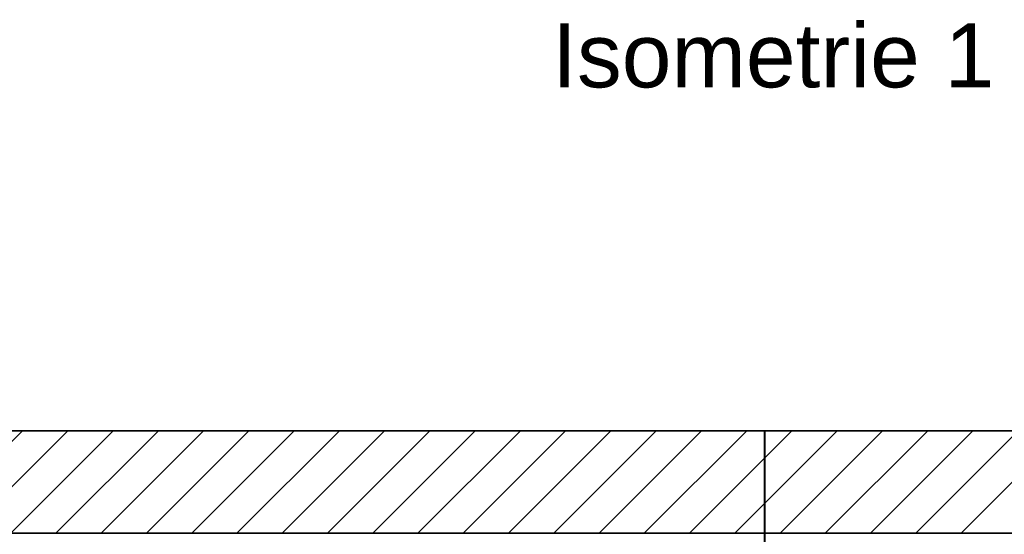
# Model space of a CAD drawing. Extents: x -459 to 541, y -543 to 550.
# Tile 131 of 256: x -362 to -301, y 262 to 294. Entities that reach past the tile are written whole.
import ezdxf
from ezdxf.lldxf.tags import DXFTag

# ---------------------------------------------------------------- set-up
doc = ezdxf.new("R2010")
doc.units = 0
doc.layers.get('0').update_dxf_attribs({"lineweight": 35})
for name, color, linetype, lineweight in [('5_UG-ABRISS', 7, 'Continuous', 25), ('5_UG-BESTAND', 7, 'Continuous', 25), ('5_UG-NEU', 7, 'Continuous', 25), ('5_UG-TEXT-MASS', 7, 'Continuous', 25)]:
    doc.layers.add(name, color=color, linetype=linetype, lineweight=lineweight)
doc.layers.add('_3d_View_', color=7, linetype='Continuous')
for name, color, linetype, lineweight, true_color in [('A_Aussenwand', 3, 'Continuous', 35, 0x00ff00), ('A_Aussenwand-A07ALC2O1N', 3, 'Continuous', 35, 0x00ff00), ('A_Geschossdecke-A07ALC2R1N', 7, 'Continuous', 35, 0x008080), ('H_Ruecklauf', 5, 'Continuous', 35, 0x0000ff), ('H_Vorlauf', 1, 'Continuous', 35, 0xff0000), ('X_Text', 2, 'Continuous', 35, 0xffff00)]:
    doc.layers.add(name, color=color, linetype=linetype, lineweight=lineweight, true_color=true_color)
doc.styles.get("Standard").update_dxf_attribs({"font": 'arial.ttf'})
tags = doc.linetypes.add('ALL_S17', pattern=[0.0005, 0, -0.0005]).pattern_tags.tags
tags[6:7] = [DXFTag(74, 4), DXFTag(75, 0), DXFTag(340, '0'), DXFTag(46, 1.0), DXFTag(50, 0.0), DXFTag(44, 0.0), DXFTag(45, 0.0)]
tags[4:5] = [DXFTag(74, 4), DXFTag(75, 0), DXFTag(340, '0'), DXFTag(46, 1.0), DXFTag(50, 0.0), DXFTag(44, 0.0), DXFTag(45, 0.0)]
tags = doc.linetypes.add('PUNKT2_S9', pattern=[0.0005, 0, -0.0005]).pattern_tags.tags
tags[6:7] = [DXFTag(74, 4), DXFTag(75, 0), DXFTag(340, '0'), DXFTag(46, 1.0), DXFTag(50, 0.0), DXFTag(44, 0.0), DXFTag(45, 0.0)]
tags[4:5] = [DXFTag(74, 4), DXFTag(75, 0), DXFTag(340, '0'), DXFTag(46, 1.0), DXFTag(50, 0.0), DXFTag(44, 0.0), DXFTag(45, 0.0)]
tags = doc.linetypes.add('STRICHPUNKT2_S5', pattern=[0.01, 0.008, -0.001, 0, -0.001]).pattern_tags.tags
tags[10:11] = [DXFTag(74, 4), DXFTag(75, 0), DXFTag(340, '0'), DXFTag(46, 1.0), DXFTag(50, 0.0), DXFTag(44, 0.0), DXFTag(45, 0.0)]
tags[8:9] = [DXFTag(74, 4), DXFTag(75, 0), DXFTag(340, '0'), DXFTag(46, 1.0), DXFTag(50, 0.0), DXFTag(44, 0.0), DXFTag(45, 0.0)]
tags[6:7] = [DXFTag(74, 4), DXFTag(75, 0), DXFTag(340, '0'), DXFTag(46, 1.0), DXFTag(50, 0.0), DXFTag(44, 0.0), DXFTag(45, 0.0)]
tags[4:5] = [DXFTag(74, 4), DXFTag(75, 0), DXFTag(340, '0'), DXFTag(46, 1.0), DXFTag(50, 0.0), DXFTag(44, 0.0), DXFTag(45, 0.0)]
tags = doc.linetypes.add('VERDECKT2_S2', pattern=[0.0027, 0.002, -0.0007]).pattern_tags.tags
tags[6:7] = [DXFTag(74, 4), DXFTag(75, 0), DXFTag(340, '0'), DXFTag(46, 1.0), DXFTag(50, 0.0), DXFTag(44, 0.0), DXFTag(45, 0.0)]
tags[4:5] = [DXFTag(74, 4), DXFTag(75, 0), DXFTag(340, '0'), DXFTag(46, 1.0), DXFTag(50, 0.0), DXFTag(44, 0.0), DXFTag(45, 0.0)]

# ---------------------------------------------------------------- blocks, each defined once
blk = doc.blocks.new('Referenz-A07ALC6M1N', base_point=(-427.422, 268.794))
at = {"layer": '5_UG-ABRISS', "color": 0, "linetype": 'ALL_S17', "lineweight": 13, "ltscale": 0.13}
blk.add_line((-274.486, 268.794), (-337.246, 268.794), dxfattribs=at)
blk.add_line((-274.486, 268.794), (-337.246, 268.794), dxfattribs=at)
at = {"layer": '5_UG-ABRISS', "color": 0, "lineweight": 35}
blk.add_line((-274.486, 268.794), (-337.246, 268.794), dxfattribs=at)
blk.add_line((-274.486, 268.794), (-337.246, 268.794), dxfattribs=at)
at = {"layer": '5_UG-BESTAND', "color": 0, "lineweight": 35}
blk.add_line((-412.758, 268.794), (-274.486, 268.794), dxfattribs=at)
at = {"layer": '5_UG-BESTAND', "color": 0, "linetype": 'STRICHPUNKT2_S5', "lineweight": 13, "ltscale": 0.13}
for p, q in [((-360.283, 268.794), (-360.283, 268.794)), ((-342.792, 268.794), (-342.792, 268.794)), ((-342.792, 268.794), (-342.792, 268.794)), ((-325.715, 268.794), (-325.715, 268.794)), ((-308.639, 268.794), (-308.639, 268.794)), ((-304.439, 268.794), (-304.439, 268.794))]:
    blk.add_line(p, q, dxfattribs=at)
at = {"layer": '5_UG-NEU', "color": 0, "linetype": 'PUNKT2_S9', "lineweight": 13, "ltscale": 0.13}
for p, q in [((-302.71, 268.794), (-337.246, 268.794)), ((-276.486, 268.794), (-316.523, 268.794))]:
    blk.add_line(p, q, dxfattribs=at)
at = {"layer": '5_UG-NEU', "color": 0, "linetype": 'VERDECKT2_S2', "lineweight": 13, "ltscale": 0.13}
for p in [(-337.246, 268.794), (-276.486, 268.794)]:
    blk.add_line(p, (-337.246, 268.794), dxfattribs=at)
at = {"layer": '5_UG-TEXT-MASS', "color": 0, "lineweight": 13}
for p, q in [((-337.246, 268.794), (-338.746, 268.794)), ((-336.346, 268.794), (-338.146, 268.794)), ((-337.246, 268.794), (-337.246, 268.794)), ((-337.246, 268.794), (-337.246, 268.794)), ((-303.444, 268.794), (-337.246, 268.794)), ((-323.582, 268.794), (-325.082, 268.794)), ((-324.482, 268.794), (-322.682, 268.794)), ((-323.582, 268.794), (-322.082, 268.794)), ((-323.582, 268.794), (-323.582, 268.794)), ((-323.582, 268.794), (-323.582, 268.794)), ((-323.582, 268.794), (-323.582, 268.794)), ((-276.486, 268.794), (-303.444, 268.794))]:
    blk.add_line(p, q, dxfattribs=at)
at = {"layer": '5_UG-TEXT-MASS', "color": 0, "lineweight": 18}
for p, q in [((-333.73, 268.794), (-331.73, 268.794)), ((-331.73, 268.794), (-333.73, 268.794)), ((-333.73, 268.794), (-333.73, 268.794)), ((-333.73, 268.794), (-331.73, 268.794)), ((-333.73, 268.794), (-333.73, 268.794)), ((-331.73, 268.794), (-331.73, 268.794)), ((-331.73, 268.794), (-331.73, 268.794)), ((-330.73, 268.794), (-328.73, 268.794)), ((-328.73, 268.794), (-330.73, 268.794)), ((-330.73, 268.794), (-330.73, 268.794)), ((-330.73, 268.794), (-328.73, 268.794)), ((-328.73, 268.794), (-330.73, 268.794)), ((-330.73, 268.794), (-330.73, 268.794)), ((-330.73, 268.794), (-328.73, 268.794)), ((-330.73, 268.794), (-330.73, 268.794)), ((-328.73, 268.794), (-328.73, 268.794)), ((-328.73, 268.794), (-328.73, 268.794)), ((-328.73, 268.794), (-328.73, 268.794))]:
    blk.add_line(p, q, dxfattribs=at)
at = {"layer": '5_UG-TEXT-MASS', "color": 0, "lineweight": -2}
for p, q in [((-322.483, 268.794), (-319.483, 268.794)), ((-319.483, 268.794), (-322.483, 268.794)), ((-322.483, 268.794), (-322.483, 268.794)), ((-319.483, 268.794), (-319.483, 268.794)), ((-304.215, 268.794), (-309.348, 268.794)), ((-309.348, 268.794), (-309.348, 268.794)), ((-309.348, 268.794), (-304.215, 268.794)), ((-304.215, 268.794), (-304.215, 268.794))]:
    blk.add_line(p, q, dxfattribs=at)
blk = doc.blocks.new('Referenz-A07ALC6O1N', base_point=(-425.333, 268.794))
at = {"layer": 'A_Aussenwand', "color": 0, "linetype": 'ByBlock', "ltscale": 0.35}
for q in [(-425.333, 268.794), (-413.007, 268.794)]:
    blk.add_line((-263.386, 268.794), q, dxfattribs=at)
blk = doc.blocks.new('Referenz-A07ALC6Q1N', base_point=(-427.54, 201.23))
at = {"layer": 'A_Aussenwand-A07ALC2O1N', "color": 0, "linetype": 'ByBlock', "ltscale": 0.35}
blk.add_line((-412.866, 262.394), (-274.486, 262.394), dxfattribs=at)
at = {"layer": 'A_Geschossdecke-A07ALC2R1N', "color": 0, "linetype": 'ByBlock', "ltscale": 0.35}
for p, q in [((-426.939, 268.794), (-263.386, 268.794)), ((-426.939, 262.394), (-263.386, 262.394))]:
    blk.add_line(p, q, dxfattribs=at)
at = {"layer": 'A_Geschossdecke-A07ALC2R1N', "color": 0, "linetype": 'ByBlock', "lineweight": 18, "ltscale": 0.18}
for p, q in [((-368.345, 262.394), (-361.945, 268.794)), ((-365.517, 262.394), (-359.117, 268.794)), ((-362.688, 262.394), (-356.288, 268.794)), ((-359.86, 262.394), (-353.46, 268.794)), ((-357.032, 262.394), (-350.632, 268.794)), ((-354.203, 262.394), (-347.803, 268.794)), ((-351.375, 262.394), (-344.975, 268.794)), ((-348.546, 262.394), (-342.146, 268.794)), ((-345.718, 262.394), (-339.318, 268.794)), ((-342.89, 262.394), (-336.49, 268.794)), ((-340.061, 262.394), (-333.661, 268.794)), ((-337.233, 262.394), (-330.833, 268.794)), ((-334.404, 262.394), (-328.004, 268.794)), ((-331.576, 262.394), (-325.176, 268.794)), ((-328.747, 262.394), (-322.347, 268.794)), ((-325.919, 262.394), (-319.519, 268.794)), ((-323.091, 262.394), (-316.691, 268.794)), ((-320.262, 262.394), (-313.862, 268.794)), ((-317.434, 262.394), (-311.034, 268.794)), ((-314.605, 262.394), (-308.205, 268.794)), ((-311.777, 262.394), (-305.377, 268.794)), ((-308.948, 262.394), (-302.548, 268.794)), ((-306.12, 262.394), (-299.72, 268.794)), ((-303.292, 262.394), (-296.892, 268.794))]:
    blk.add_line(p, q, dxfattribs=at)
blk = doc.blocks.new('Steigleitung Heizung-A07ALC941N', base_point=(-315.577, 261.194))
at = {"color": 0, "linetype": 'ByBlock', "lineweight": -2, "ltscale": 0.35}
blk.add_line((-315.577, 261.194), (-315.577, 268.794), dxfattribs=at)
blk = doc.blocks.new('Steigleitung Heizung-A07ALC961N', base_point=(-315.564, 259.194))
at = {"color": 0, "linetype": 'ByBlock', "lineweight": -2, "ltscale": 0.35}
blk.add_line((-315.564, 259.194), (-315.564, 268.794), dxfattribs=at)
blk = doc.blocks.new('3D-Ansicht-Rahmen-A07ALCC31N', base_point=(-428.997, 201.23))
at = {"color": 0, "linetype": 'ByBlock', "lineweight": -2, "ltscale": 0.25}
blk.add_line((-428.997, 268.794), (-263.386, 268.794), dxfattribs=at)

msp = doc.modelspace()

# ---------------------------------------------------------------- block references
at = {"color": 251, "lineweight": 25, "ltscale": 0.25, "true_color": 0x585858}
for name, p in [('Referenz-A07ALC6Q1N', (-427.54, 201.23)), ('Referenz-A07ALC6M1N', (-427.422, 268.794)), ('Referenz-A07ALC6O1N', (-425.333, 268.794))]:
    msp.add_blockref(name, p, dxfattribs=at)
at = {"layer": '_3d_View_', "color": 7, "linetype": 'Continuous', "lineweight": 25}
msp.add_blockref('3D-Ansicht-Rahmen-A07ALCC31N', (-428.997, 201.23), dxfattribs=at)
at = {"layer": 'H_Ruecklauf', "ltscale": 0.35}
msp.add_blockref('Steigleitung Heizung-A07ALC961N', (-315.564, 259.194), dxfattribs=at)
at = {"layer": 'H_Vorlauf', "ltscale": 0.35}
msp.add_blockref('Steigleitung Heizung-A07ALC941N', (-315.577, 261.194), dxfattribs=at)

# ---------------------------------------------------------------- texts
at = {"layer": 'X_Text', "ltscale": 0.35, "insert": (-328.846, 294.253), "char_height": 4, "width": 66.35556, "attachment_point": 1}
msp.add_mtext('Isometrie 1', dxfattribs=at)

doc.saveas('drawing.dxf')
